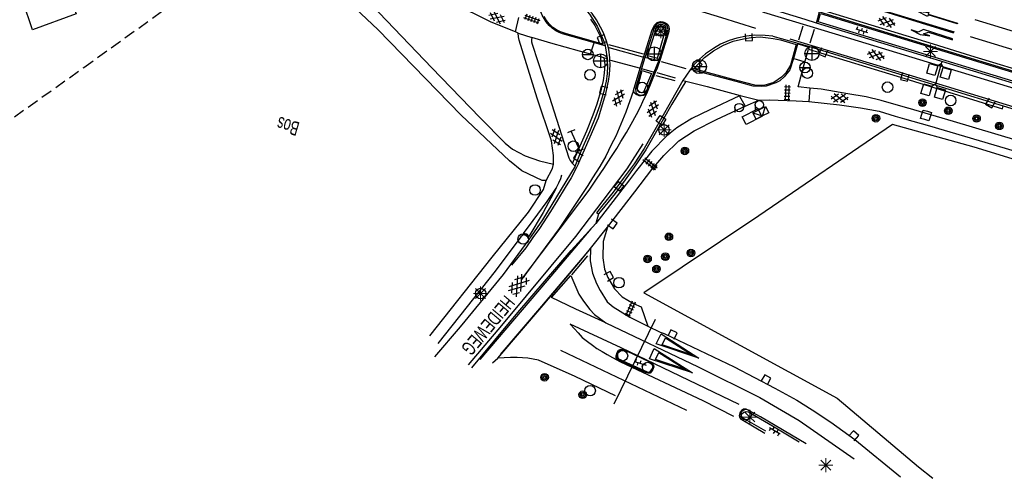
# Model space of a CAD drawing. Header units: metres. Extents: x 814 to 237605, y 2086 to 808797.
# Tile 5 of 57: x 121731 to 121906, y 399046 to 399128. Entities that reach past the tile are written whole.
import ezdxf

# ---------------------------------------------------------------- set-up
doc = ezdxf.new("R2010")
doc.units = ezdxf.units.M
doc.linetypes.add('Houtwal', pattern=[3, 2, -1])
doc.layers.get('0').update_dxf_attribs({"linetype": 'CONTINUOUS'})
for name, color, linetype in [('2602', 126, 'CONTINUOUS'), ('4401', 7, 'CONTINUOUS'), ('4406', 7, 'CONTINUOUS'), ('4411', 7, 'CONTINUOUS'), ('4413', 7, 'CONTINUOUS'), ('4503', 1, 'CONTINUOUS'), ('B-AF-FRAST-GD', 47, 'Raster'), ('B-AF-HOUT-GD', 74, 'Houtwal'), ('B-BB-BORD-GD', 8, 'CONTINUOUS'), ('B-BP-BOOM-GD', 74, 'CONTINUOUS'), ('B-BW-INFO-GD', 8, 'CONTINUOUS'), ('B-BW-SIGN-GD', 8, 'CONTINUOUS'), ('B-BW-WEGW-GD', 8, 'CONTINUOUS'), ('B-GB-BOUW-GD', 242, 'CONTINUOUS'), ('B-MK-BLOKDW-GD', 121, 'CONTINUOUS'), ('B-MK-BLOKLG-GD', 121, 'CONTINUOUS'), ('B-MK-DRIEH-GD', 121, 'CONTINUOUS'), ('B-MK-KANAL-GD', 121, 'CONTINUOUS'), ('B-MK-PIJL-GD', 121, 'CONTINUOUS'), ('B-MK-STRP-GD', 121, 'CONTINUOUS'), ('B-MK-STSTRP-GD', 121, 'CONTINUOUS'), ('B-MK-VLAK-GD', 121, 'CONTINUOUS'), ('B-OB-KAST-GD', 8, 'CONTINUOUS'), ('B-OB-OVER-GD', 8, 'CONTINUOUS'), ('B-OV-PAAL-GD', 63, 'CONTINUOUS'), ('B-TE-OND-GD', 8, 'CONTINUOUS'), ('B-VH-BNDH-GD', 13, 'CONTINUOUS'), ('B-VH-FPAD-GD', 13, 'CONTINUOUS'), ('B-VH-GOOT-GD', 13, 'CONTINUOUS'), ('B-VH-HFDR-GD', 13, 'CONTINUOUS'), ('B-VH-MATE-GD', 13, 'CONTINUOUS'), ('B-VH-OVRG-GD', 13, 'CONTINUOUS'), ('B-VH-UITV-GD', 13, 'CONTINUOUS'), ('B-VH-WEGN-GD', 13, 'CONTINUOUS'), ('B-VR-KAST-GD', 214, 'CONTINUOUS'), ('B-VR-MAIB-GD', 214, 'CONTINUOUS'), ('B-VR-TELLUS-GD', 214, 'CONTINUOUS'), ('B-WT-KOLK-GD', 213, 'CONTINUOUS'), ('L-AR-SYMB-GD', 8, 'CONTINUOUS')]:
    doc.layers.add(name, color=color, linetype=linetype)
doc.linetypes.add('Raster', pattern='A,4,-1,[1,dgnlstyle.shx,S=0.004,R=0,X=0,Y=0],-1', length=6)

# ---------------------------------------------------------------- blocks, each defined once
blk = doc.blocks.new('2503')
at = {"flags": 128}
blk.add_lwpolyline([(-0.374, -0.002), (0.001, -0.002), (0.376, -0.002)], dxfattribs=at)
blk.add_circle((0.001, -0.002), 0.375)
blk = doc.blocks.new('2501')
at = {"flags": 128}
for points in [[(0.001, 0.499), (0.001, -0.001), (0.001, -0.501)], [(-0.499, -0.001), (0.001, -0.001), (0.501, -0.001)]]:
    blk.add_lwpolyline(points, dxfattribs=at)
blk.add_circle((0.001, -0.001), 0.5)
blk = doc.blocks.new('3604')
at = {"flags": 128}
blk.add_lwpolyline([(-0.25, 0.25), (-0.25, -0.25), (0.25, -0.25), (0.25, 0.25)], dxfattribs=at)
blk = doc.blocks.new('2301')
at = {"flags": 128}
blk.add_lwpolyline([(-0.502, -0.271), (0.498, -0.271), (-0.002, 0.429), (-0.502, -0.271)], dxfattribs=at)
blk = doc.blocks.new('2401')
blk.add_circle((0.001, -0.001), 0.375)
blk = doc.blocks.new('2701')
at = {"lineweight": 0}
for q in [(-0.353, 0.351), (0.001, 0.497), (0.355, 0.351), (-0.499, -0.003), (-0.352, -0.356), (0.501, -0.003), (0.001, -0.503), (0.355, -0.356)]:
    blk.add_line((0.001, -0.003), q, dxfattribs=at)
blk = doc.blocks.new('OV2-4406', base_point=(119086.285987, 398817.713883))
at = {"layer": '4406'}
for points in [[(119086.285987, 398817.833337, 0), (119086.405441, 398817.833337, 0)], [(119086.285987, 398817.77361, 0), (119086.405441, 398817.77361, 0)], [(119086.315987, 398817.563883, 0), (119086.31585, 398817.8632, 0)], [(119086.375577, 398817.8632, 0), (119086.375987, 398817.563883, 0)], [(119086.285987, 398817.713883, 0), (119086.405441, 398817.713883, 0)], [(119086.285987, 398817.654156, 0), (119086.405441, 398817.654156, 0)], [(119086.285987, 398817.594429, 0), (119086.405441, 398817.594429, 0)]]:
    blk.add_polyline3d(points, dxfattribs=at)
blk = doc.blocks.new('3605')
at = {"flags": 128}
blk.add_lwpolyline([(-0.25, -0.25), (-0.25, 0.25), (0.25, 0.25), (0.25, -0.25)], close=True, dxfattribs=at)
blk = doc.blocks.new('GV6', base_point=(119086.285987, 398817.713883))
at = {"layer": '4411'}
for points in [[(119086.285987, 398817.682633, 0), (119086.442237, 398817.807633, 0)], [(119086.348487, 398817.620133, 0), (119086.598487, 398817.807633, 0)], [(119086.348487, 398817.807633, 0), (119086.598487, 398817.620133, 0)], [(119086.504737, 398817.807633, 0), (119086.660987, 398817.682633, 0)], [(119086.285987, 398817.745133, 0), (119086.442237, 398817.620133, 0)], [(119086.504737, 398817.620133, 0), (119086.660987, 398817.745133, 0)]]:
    blk.add_polyline3d(points, dxfattribs=at)
blk = doc.blocks.new('2901')
for radius in [0.27, 0.18, 0.09]:
    blk.add_circle((0, 0), radius)
blk = doc.blocks.new('2303')
for p, q in [((0.751, -0.001), (0.751, 0.299)), ((-0.749, -0.001), (0.751, -0.001)), ((0.751, -0.001), (0.751, -0.301))]:
    blk.add_line(p, q)
at = {"flags": 128}
blk.add_lwpolyline([(-0.749, 0.299), (-0.749, -0.001), (-0.749, -0.301)], dxfattribs=at)
blk = doc.blocks.new('GV4', base_point=(119086.285987, 398817.713883))
at = {"layer": '4401'}
for points in [[(119086.285987, 398817.745133, 0), (119086.379737, 398817.807633, 0)], [(119086.285987, 398817.651383, 0), (119086.535987, 398817.807633, 0)], [(119086.285987, 398817.807633, 0), (119086.598487, 398817.620133, 0)], [(119086.348487, 398817.620133, 0), (119086.660987, 398817.807633, 0)], [(119086.410987, 398817.807633, 0), (119086.660987, 398817.651383, 0)], [(119086.567237, 398817.807633, 0), (119086.660987, 398817.745133, 0)], [(119086.285987, 398817.713883, 0), (119086.442237, 398817.620133, 0)], [(119086.504737, 398817.620133, 0), (119086.660987, 398817.713883, 0)]]:
    blk.add_polyline3d(points, dxfattribs=at)
blk = doc.blocks.new('OV6', base_point=(119086.285987, 398817.713883))
at = {"layer": '4413'}
for points in [[(119086.285987, 398817.713883, 0), (119086.598487, 398817.713883, 0)], [(119086.317237, 398817.713883, 0), (119086.317237, 398817.745133, 0)], [(119086.379737, 398817.713883, 0), (119086.379737, 398817.682633, 0)], [(119086.442237, 398817.713883, 0), (119086.442237, 398817.745133, 0)], [(119086.504737, 398817.713883, 0), (119086.504737, 398817.682633, 0)], [(119086.567237, 398817.713883, 0), (119086.567237, 398817.745133, 0)]]:
    blk.add_polyline3d(points, dxfattribs=at)
blk = doc.blocks.new('3001')
blk.add_line((-0.3, 0), (-0.3, -0.35))
blk.add_circle((0, 0), 0.3)
blk = doc.blocks.new('2504', base_point=(119086.285987, 398817.713883))
blk.add_polyline3d([(119085.785987, 398817.463883, 0), (119085.785987, 398817.963883, 0), (119086.785987, 398817.963883, 0), (119086.785987, 398817.463883, 0), (119086.285987, 398817.463883, 0)], close=True)
blk.add_polyline3d([(119085.785987, 398817.963883, 0), (119086.285987, 398817.463883, 0), (119086.785987, 398817.963883, 0)])
blk = doc.blocks.new('1237')
at = {"flags": 128}
blk.add_lwpolyline([(7.98, 1.01), (7.97, -0.99), (0, 0)], close=True, dxfattribs=at)
blk.add_lwpolyline([(6.96, 0.71), (6.96, -0.71), (1.31, 0.01), (6.95, 0.71)], dxfattribs=at)
blk = doc.blocks.new('2602', base_point=(119086.285987, 398817.713883))
at = {"layer": '2602'}
for points in [[(119086.285987, 398817.713883, 0), (119085.785987, 398818.213883, 0), (119083.985987, 398818.213883, 0), (119083.985987, 398819.713883, 0), (119085.785987, 398819.713883, 0), (119085.785987, 398818.213883, 0)], [(119090.035987, 398817.713883, 0), (119089.535987, 398818.213883, 0), (119087.735987, 398818.213883, 0), (119087.735987, 398819.713883, 0), (119089.535987, 398819.713883, 0), (119089.535987, 398818.213883, 0)], [(119086.285987, 398817.713883, 0), (119085.785987, 398817.214122, 0), (119085.785987, 398815.713883, 0), (119083.985987, 398815.713883, 0), (119083.985987, 398817.213883, 0), (119085.785987, 398817.214122, 0)], [(119090.510987, 398817.713883, 0), (119090.035987, 398817.713883, 0), (119086.285987, 398817.713883, 0)], [(119090.035987, 398817.713883, 0), (119089.535987, 398817.213883, 0), (119089.535987, 398815.713883, 0), (119087.735987, 398815.713883, 0), (119087.735987, 398817.213883, 0), (119089.535987, 398817.213883, 0)]]:
    blk.add_polyline3d(points, dxfattribs=at)
blk = doc.blocks.new('1221')
at = {"flags": 128}
blk.add_lwpolyline([(0, 0), (0, -0.07), (5.45, -0.07), (6.2, 0.68), (7.5, 0.68), (5.7, 0.98), (4, 0.68), (5.2, 0.68), (4.45, 0.08), (0, 0.08)], close=True, dxfattribs=at)
blk = doc.blocks.new('1219')
at = {"flags": 128}
blk.add_lwpolyline([(0, 0), (0, 0.07), (5.45, 0.07), (5.45, 0.38), (7.5, 0), (5.45, -0.38), (5.45, -0.08), (0, -0.08)], close=True, dxfattribs=at)
blk = doc.blocks.new('2810')
at = {"flags": 128}
blk.add_lwpolyline([(-0.625, -0.313), (-0.625, 0.313), (0.625, 0.313), (0.625, -0.313)], close=True, dxfattribs=at)
blk = doc.blocks.new('3602')
at = {"flags": 128}
blk.add_lwpolyline([(-0.31, 0.001), (-0.31, 0.311), (0, 0.311), (0.31, 0.311), (0.31, 0.001), (0.31, -0.309), (0, -0.309), (-0.31, -0.309)], close=True, dxfattribs=at)

msp = doc.modelspace()

# ---------------------------------------------------------------- linework, layer by layer
at = {"layer": 'B-AF-FRAST-GD'}
for points in [[(121886.508849, 399108.997685), (121862.699029, 399092.762869), (121842.225578, 399079.046723), (121876.630124, 399060.279828), (121891.089466, 399048.094776), (121893.642408, 399046.02277)], [(121929.569852, 399096.210998), (121901.037481, 399104.984429), (121886.508849, 399108.997685)]]:
    msp.add_lwpolyline(points, dxfattribs=at)
at = {"layer": 'B-AF-HOUT-GD'}
msp.add_lwpolyline([(121715.597001, 399099.95566), (121742.617649, 399119.193432), (121762.74949, 399133.669537), (121769.604769, 399139.762622), (121773.69402, 399139.637452)], dxfattribs=at)
at = {"layer": 'B-BW-SIGN-GD'}
msp.add_lwpolyline([(121836.967704, 399059.299332), (121844.329995, 399074.344662)], dxfattribs=at)
at = {"layer": 'B-GB-BOUW-GD'}
msp.add_lwpolyline([(121741.257918, 399128.720862), (121733.492923, 399125.866172), (121731.718194, 399130.982113), (121739.393782, 399133.649793)], close=True, dxfattribs=at)
at = {"layer": 'B-MK-BLOKDW-GD'}
for points in [[(121836.02148, 399122.723889), (121842.02255, 399121.088859)], [(121841.438425, 399119.077948), (121836.358991, 399120.401916)], [(121845.341784, 399120.228317), (121849.694785, 399119.021696)], [(121847.879079, 399117.273417), (121844.639194, 399118.230444)], [(121813.108337, 399067.16938), (121825.075459, 399081.262153), (121832.884413, 399090.421897)], [(121832.557332, 399086.761799), (121824.012262, 399076.675576), (121816.689831, 399068.074998)]]:
    msp.add_lwpolyline(points, dxfattribs=at)
at = {"layer": 'B-MK-BLOKLG-GD'}
for points in [[(121978.473228, 399103.670519), (121943.230492, 399114.828882), (121923.33313, 399120.910258), (121908.801359, 399125.351709), (121901.179043, 399127.653566)], [(121900.292051, 399124.699038), (121922.42023, 399117.927792), (121927.978408, 399116.226983), (121958.54367, 399106.871289), (121981.287685, 399099.494842)]]:
    msp.add_lwpolyline(points, dxfattribs=at)
at = {"layer": 'B-MK-DRIEH-GD'}
for points in [[(121847.270739, 399130.726185), (121856.039327, 399128.102836), (121862.083238, 399126.198095)], [(121842.154798, 399121.561226), (121836.033028, 399123.17912)], [(121869.700419, 399123.360534), (121871.567805, 399122.812931)], [(121844.356817, 399117.742059), (121847.747949, 399116.844636)], [(121829.403874, 399082.254198), (121832.302523, 399085.659858)]]:
    msp.add_lwpolyline(points, dxfattribs=at)
at = {"layer": 'B-MK-KANAL-GD'}
for points in [[(121869.819549, 399124.110442), (121870.595899, 399126.602662)], [(121872.517404, 399125.954461), (121871.746269, 399123.505083)]]:
    msp.add_lwpolyline(points, dxfattribs=at)
at = {"layer": 'B-MK-STRP-GD'}
for points in [[(121836.201484, 399120.618364), (121836.195372, 399120.870613), (121835.994487, 399122.418503), (121835.575711, 399123.882404), (121835.046083, 399125.36275), (121834.547383, 399126.348969), (121833.833891, 399127.674665), (121833.025974, 399128.782701), (121831.683416, 399130.320657), (121830.89101, 399131.084931), (121829.428215, 399132.221885), (121828.056437, 399133.048159), (121825.838771, 399133.986187), (121822.460306, 399135.088873), (121815.051448, 399137.359065)], [(121925.426957, 399113.677394), (121900.435228, 399121.269945), (121893.76348, 399123.296839), (121870.229703, 399130.500433), (121864.750174, 399132.167128), (121864.483513, 399132.182565), (121863.926512, 399132.214811), (121863.13228, 399131.815833), (121862.763104, 399131.214198), (121862.645012, 399130.535823), (121862.696794, 399129.758727), (121862.995562, 399129.302752), (121863.505411, 399129.044402), (121876.258713, 399125.192639), (121920.511713, 399111.692625)], [(121897.387815, 399125.269753), (121878.391442, 399131.139693)], [(121878.431302, 399131.325212), (121897.45636, 399125.508916)], [(121841.577552, 399119.043495), (121843.635228, 399125.683632), (121844.129202, 399126.724106), (121844.62094, 399127.212119), (121845.23226, 399127.38311), (121845.64763, 399127.329466), (121846.120742, 399127.150652), (121846.483585, 399126.819473), (121846.689966, 399126.476747), (121846.752924, 399126.019281), (121846.64042, 399125.370708), (121845.16595, 399120.618728), (121844.590765, 399119.064909), (121844.269759, 399118.290678)], [(122077.522365, 399064.467054), (122052.805063, 399071.279865), (122030.425382, 399077.396047), (122023.444578, 399079.308777), (122000.776541, 399085.519788), (121976.949212, 399092.068848), (121955.244926, 399098.036763), (121927.756009, 399106.109094), (121919.568215, 399108.610193), (121893.969861, 399116.429639), (121868.267965, 399124.228161)], [(121830.623907, 399102.070135), (121834.180441, 399110.19015), (121835.500684, 399114.567739), (121835.957929, 399116.730407), (121836.130217, 399117.946814), (121836.22443, 399119.671467), (121836.201484, 399120.618364)], [(121840.377834, 399115.087417), (121841.577552, 399119.043495)], [(121844.269759, 399118.290678), (121842.697945, 399114.500311)], [(121842.045647, 399105.575633), (121839.241248, 399101.139185), (121836.253193, 399097.240668)], [(121830.623907, 399102.070135), (121830.179852, 399101.23716), (121829.297703, 399099.530232), (121828.219977, 399097.779345), (121826.893401, 399095.540446), (121825.633508, 399093.527672), (121823.685554, 399090.490442), (121822.484893, 399088.916135), (121821.230587, 399087.041941), (121818.718997, 399083.995771)], [(121826.640081, 399097.673175), (121827.14076, 399098.661867), (121827.446607, 399099.413258), (121827.673849, 399100.040597)], [(121836.253193, 399097.240668), (121830.050957, 399089.099791), (121816.942778, 399073.205095), (121810.981941, 399066.235077)], [(121835.462314, 399073.706519), (121851.891962, 399065.855098), (121862.863314, 399060.428095), (121869.882506, 399056.347412), (121879.656923, 399049.483937)], [(121859.229293, 399059.15479), (121838.224617, 399069.22872)], [(121849.916813, 399058.072594), (121827.450332, 399068.755609)], [(121838.065174, 399066.786048), (121852.713388, 399059.868184), (121858.213034, 399057.067883)]]:
    msp.add_lwpolyline(points, dxfattribs=at)
at = {"layer": 'B-MK-STSTRP-GD'}
for points in [[(121832.736891, 399121.602949), (121833.391425, 399123.584059)], [(121870.751244, 399120.173556), (121869.004083, 399120.708135)]]:
    msp.add_lwpolyline(points, dxfattribs=at)
at = {"layer": 'B-MK-VLAK-GD'}
for points in [[(121840.377834, 399115.087417), (121839.051259, 399111.207527), (121837.251571, 399106.942442), (121836.451647, 399105.38115), (121835.469793, 399103.400833), (121834.383304, 399101.561602), (121833.116574, 399099.50372), (121832.26825, 399098.16454), (121827.163857, 399090.525833), (121820.540664, 399081.509512), (121832.487297, 399097.344604), (121833.934588, 399099.49226), (121835.121815, 399101.212509), (121836.374474, 399103.117497), (121837.406562, 399104.757504), (121838.168031, 399105.997043), (121839.128622, 399107.606694), (121839.957868, 399109.056453), (121840.924858, 399110.810808), (121841.634088, 399112.191552), (121842.081037, 399113.127541), (121842.697945, 399114.500311), (121842.169327, 399114.191484), (121841.742036, 399114.097607), (121841.381055, 399114.113253), (121840.89267, 399114.335281), (121840.587941, 399114.620265)], [(121820.829001, 399089.604568), (121822.554183, 399091.924679), (121825.034854, 399095.284518), (121826.640081, 399097.673175), (121824.327049, 399093.325761), (121821.760696, 399089.070362), (121821.568471, 399089.421657), (121821.435851, 399089.470458)], [(121825.829831, 399078.207788), (121829.276097, 399082.109657), (121830.701393, 399078.797129), (121831.498232, 399077.554372), (121832.62476, 399076.067236), (121833.485302, 399075.212282), (121835.462314, 399073.706519), (121830.166814, 399076.150682)]]:
    msp.add_lwpolyline(points, close=True, dxfattribs=at)
for points in [[(121859.275276, 399114.058382), (121860.2, 399112.403)], [(121838.224617, 399069.22872), (121829.103988, 399073.496786), (121829.900828, 399072.630656), (121830.573988, 399071.941104), (121831.273597, 399071.103659), (121832.214606, 399070.370149), (121833.077383, 399069.729772), (121833.853361, 399069.150489), (121834.84168, 399068.578285), (121835.710791, 399068.076488), (121836.643976, 399067.555693), (121838.065174, 399066.786048)]]:
    msp.add_lwpolyline(points, dxfattribs=at)
at = {"layer": 'B-VH-BNDH-GD'}
for points in [[(121873.238558, 399127.318405), (121873.658245, 399128.783498), (121912.867886, 399116.792855), (121933.980596, 399110.333574), (121949.211073, 399105.615494), (121951.569927, 399105.046269), (121956.968245, 399103.862744), (121980.307465, 399098.474521), (121982.296874, 399097.87628), (121992.390168, 399094.388959), (122001.515278, 399091.305421), (122001.93426, 399091.077585), (122002.108493, 399090.729171), (122002.113069, 399090.459435), (122002.004936, 399090.143158), (122001.694132, 399089.982041), (122001.334255, 399089.895966), (121991.925954, 399092.442878), (121985.270021, 399094.314825), (121955.612612, 399102.485505), (121948.098621, 399104.50819), (121925.983269, 399111.203458), (121889.799771, 399122.274619)], [(121842.88421, 399121.280712), (121844.692466, 399120.816168), (121846.190032, 399126.285267), (121846.046236, 399126.589623), (121845.628259, 399126.74236), (121845.031467, 399126.806062), (121844.783363, 399126.683128), (121844.507691, 399126.375419)], [(121851.149884, 399118.933034), (121853.044939, 399120.981198), (121854.623717, 399122.140509), (121856.437188, 399123.175394), (121858.136293, 399123.861593), (121859.94902, 399124.27659), (121861.350846, 399124.500853), (121862.926272, 399124.611494), (121864.335549, 399124.472541), (121865.256726, 399124.344117), (121866.557698, 399124.096349), (121869.323957, 399123.24643), (121868.333903, 399119.569313), (121867.531475, 399118.243483), (121866.708559, 399117.422056), (121865.361121, 399116.50489), (121863.562551, 399115.982976), (121861.958814, 399116.055247), (121857.907933, 399117.070389)], [(121841.930908, 399118.609306), (121843.601328, 399118.111235), (121842.206207, 399114.805412), (121841.750976, 399114.637402), (121841.452208, 399114.726809), (121841.240984, 399114.870232), (121841.110226, 399115.141061), (121841.135558, 399115.558666)], [(121840.081301, 399068.22699), (121838.858288, 399068.787646), (121838.529345, 399068.884876), (121838.40045, 399068.912071), (121838.144895, 399068.829742), (121837.880027, 399068.644967), (121837.685567, 399068.449762), (121837.570828, 399068.16813), (121837.534693, 399067.831737), (121837.583494, 399067.533341), (121837.731388, 399067.321372), (121837.932926, 399067.219671), (121838.508111, 399066.923883), (121842.813057, 399064.969969), (121843.174782, 399064.947617), (121843.425494, 399065.083962), (121843.611759, 399065.323499), (121843.758163, 399065.606621), (121843.885195, 399066.000384), (121843.795788, 399066.268605), (121843.667266, 399066.474986), (121843.428847, 399066.629585)]]:
    msp.add_lwpolyline(points, close=True, dxfattribs=at)
for points in [[(121832.759773, 399127.747651), (121833.515288, 399126.624709), (121834.159029, 399125.318598), (121834.558182, 399124.518353), (121834.959928, 399123.331883), (121828.31915, 399125.216557), (121827.427589, 399125.53889), (121826.706709, 399125.899671), (121826.068244, 399126.280548), (121825.409198, 399126.935086), (121824.920709, 399127.53893), (121824.50068, 399128.268938)], [(121863.919806, 399054.414359), (121859.813046, 399056.794074), (121859.63237, 399057.167721), (121859.697562, 399057.504859), (121860.014957, 399057.806235), (121860.466835, 399057.942208), (121860.853147, 399057.884094), (121865.141702, 399055.365798), (121869.870585, 399052.533087)]]:
    msp.add_lwpolyline(points, dxfattribs=at)
at = {"layer": 'B-VH-FPAD-GD'}
for points in [[(121819.890289, 399125.288517), (121819.420814, 399125.526296), (121815.090191, 399127.228883), (121812.239599, 399128.642258), (121804.360983, 399132.468504), (121793.213797, 399137.861606)], [(121835.355079, 399123.033886), (121827.755616, 399125.159404), (121827.173902, 399125.382715), (121826.59397, 399125.684708), (121825.905843, 399126.155679), (121825.405662, 399126.628106), (121824.875064, 399127.289888), (121824.503977, 399127.882654), (121824.136823, 399128.488654), (121823.919165, 399129.06462), (121823.792171, 399129.606437), (121823.642644, 399130.169354), (121823.636712, 399130.682388), (121823.636864, 399131.143208), (121823.735896, 399131.718656), (121824.440107, 399133.909516)], [(121872.986402, 399127.093357), (121873.496654, 399129.09456)], [(121804.144543, 399071.3689), (121815.241066, 399085.390892), (121821.74058, 399093.409952), (121824.376967, 399097.441834), (121824.85455, 399099.023592), (121825.992998, 399101.204377), (121826.149088, 399101.958749), (121826.157656, 399103.518528), (121825.783265, 399106.109467), (121823.267576, 399113.708687), (121820.05502, 399124.029115), (121819.910456, 399124.640409), (121819.890289, 399125.288517)], [(121822.33741, 399124.500936), (121822.257108, 399124.119886), (121822.23819, 399123.739425), (121822.352231, 399123.351571), (121825.394717, 399114.062962), (121828.89947, 399103.089374), (121829.138261, 399102.599498), (121829.535272, 399102.094387)], [(121835.188057, 399120.900487), (121830.809426, 399122.060415), (121825.71005, 399123.507894), (121822.33741, 399124.500936)], [(121869.623545, 399123.519482), (121868.846875, 399120.74427), (121868.205008, 399118.757945), (121867.231962, 399117.538658), (121866.451886, 399116.809618), (121865.750414, 399116.418463), (121863.99096, 399115.825769), (121863.247392, 399115.772498), (121861.665261, 399115.860042), (121858.655226, 399116.660234), (121850.51489, 399118.80851)], [(122070.778472, 399057.243717), (122062.821973, 399059.644655), (122048.212526, 399064.053175), (122023.947102, 399071.290296), (122021.272886, 399072.087298), (121999.074084, 399078.703251), (121972.523195, 399086.817679), (121963.897742, 399089.436987), (121949.899507, 399093.687859), (121923.98676, 399101.591807), (121897.362483, 399109.554243), (121889.296111, 399111.907136), (121889.211005, 399111.931738), (121884.468508, 399113.30263), (121881.785181, 399113.943753), (121878.515866, 399114.4869), (121873.808217, 399115.295288), (121871.743661, 399115.502787), (121869.679478, 399115.710285), (121870.623094, 399119.304073), (121871.558515, 399122.463912)], [(121844.888043, 399120.335233), (121842.421156, 399120.971513)], [(121841.817287, 399118.973267), (121844.095674, 399118.341458)], [(121849.724866, 399116.72673), (121853.491229, 399115.806025), (121859.354091, 399114.184034), (121859.2362, 399114.128334)], [(121859.2362, 399114.128334), (121853.954655, 399111.632955), (121850.759101, 399110.104096), (121848.135751, 399108.43144), (121846.350592, 399107.010987), (121843.68403, 399104.265076), (121842.560482, 399102.837172), (121840.937, 399100.825888), (121839.711087, 399099.187177), (121837.316019, 399096.06038), (121833.713977, 399091.397127)], [(121859.586036, 399111.991211), (121860.260853, 399112.294064), (121862.673324, 399113.376763), (121864.558321, 399113.390174), (121869.313282, 399113.214341), (121871.616629, 399113.092896), (121877.037299, 399112.528887), (121880.815116, 399111.992445), (121884.088156, 399111.376282), (121886.967805, 399110.535112), (121888.634491, 399110.048254), (121893.040773, 399108.761129), (121916.977254, 399101.71884), (121945.628834, 399092.979681), (121963.306806, 399087.506386), (121970.644903, 399085.23443), (121998.866213, 399076.83092), (122020.700367, 399070.183517), (122023.328704, 399069.38332), (122029.903332, 399067.418106), (122047.670123, 399062.107456), (122052.132299, 399060.77375), (122070.416373, 399055.308801)], [(121815.307376, 399066.582274), (121816.249129, 399067.407799), (121824.305442, 399076.839861), (121830.98526, 399084.741574), (121832.767811, 399086.953652), (121835.796472, 399090.760153), (121840.656859, 399097.006348), (121843.65311, 399100.988683), (121845.791054, 399103.476432), (121848.490399, 399106.12176), (121851.217684, 399107.891646), (121855.141532, 399109.886166), (121859.586036, 399111.991211)], [(121821.800557, 399088.560742), (121821.602371, 399088.985798), (121821.267095, 399089.283076), (121820.896801, 399089.363542), (121820.730653, 399089.314368), (121820.324969, 399089.033109), (121815.803584, 399082.888242), (121805.591074, 399070.015129)]]:
    msp.add_lwpolyline(points, dxfattribs=at)
at = {"layer": 'B-VH-GOOT-GD'}
for points in [[(121871.695671, 399122.927221), (121896.522802, 399115.297896), (121906.187323, 399112.357896)], [(121830.014006, 399101.627292), (121831.19971, 399104.573236), (121832.608588, 399107.775747), (121833.753386, 399110.578991), (121834.445166, 399112.533673), (121835.244541, 399115.176474), (121835.575609, 399116.732916), (121835.780142, 399118.050007), (121835.855193, 399119.537141), (121835.71422, 399120.761103)], [(121849.151093, 399116.866809), (121846.897203, 399112.859217), (121843.928429, 399107.631115), (121842.269534, 399104.749035), (121840.508821, 399102.041513), (121838.568483, 399099.416964), (121836.806363, 399096.98281), (121834.963444, 399094.72529), (121833.817426, 399093.299931), (121834.181458, 399093.114333)]]:
    msp.add_lwpolyline(points, dxfattribs=at)
at = {"layer": 'B-VH-HFDR-GD'}
for points in [[(121981.731465, 399098.337086), (122002.141115, 399091.288027), (122002.417904, 399090.696823), (122002.356994, 399090.333643), (122002.328497, 399090.163734), (122002.027866, 399089.851183), (122001.419899, 399089.658585), (122000.347761, 399089.956608), (121973.831144, 399097.109538), (121949.181943, 399103.902172), (121940.124717, 399106.578109), (121920.747001, 399112.461314), (121915.274051, 399114.122939), (121872.986402, 399127.093357), (121870.946485, 399127.719038), (121863.769928, 399129.920224), (121863.380096, 399130.224428), (121863.186804, 399130.587924), (121863.113239, 399130.958207), (121863.214354, 399131.314237), (121863.430521, 399131.645487), (121863.668678, 399131.82895), (121863.991374, 399131.916659), (121864.397324, 399131.90429)], [(121865.214839, 399124.74129), (121869.623545, 399123.519482), (121871.695671, 399122.927221), (121871.558515, 399122.463912), (121888.661322, 399117.234674), (121906.024155, 399111.814749), (121906.187323, 399112.357896)], [(121906.187323, 399112.357896), (121919.467421, 399108.280897), (121928.520811, 399105.5015), (121951.910791, 399098.585498), (121978.786525, 399091.121507), (122001.700413, 399084.860411), (122023.335254, 399078.945244), (122026.279134, 399078.14036), (122050.03233, 399071.539891), (122064.886451, 399067.439303), (122076.556024, 399064.217832)]]:
    msp.add_lwpolyline(points, dxfattribs=at)
at = {"layer": 'B-VH-MATE-GD'}
for points in [[(121819.420814, 399125.526296), (121820.021002, 399128.074766)], [(121819.890289, 399125.288517), (121822.33741, 399124.500936)], [(121871.743661, 399115.502787), (121871.616629, 399113.092896)], [(121859.354091, 399114.184034), (121862.673324, 399113.376763)]]:
    msp.add_lwpolyline(points, dxfattribs=at)
at = {"layer": 'B-VH-OVRG-GD'}
for points in [[(121824.85455, 399099.023592), (121824.160901, 399099.061218), (121820.529488, 399100.745049), (121818.34833, 399102.536541), (121809.71497, 399110.668477), (121794.933391, 399125.911993), (121787.984979, 399132.528481), (121784.300667, 399134.962585)], [(121787.412029, 399135.66443), (121788.852972, 399134.682444), (121795.133439, 399128.914577), (121804.489878, 399119.125259), (121813.062516, 399110.258695), (121817.584273, 399105.718684), (121818.876576, 399104.608175), (121821.148258, 399103.437689), (121823.669535, 399102.524993), (121826.149088, 399101.958749)], [(121835.796472, 399090.760153), (121835.02422, 399088.172194), (121834.921029, 399085.256037), (121835.22017, 399083.265242), (121835.848626, 399081.786302), (121837.024701, 399079.755646), (121838.381451, 399078.329605), (121840.393481, 399077.147198)], [(121832.767811, 399086.953652), (121832.706717, 399084.746045), (121833.105695, 399082.530615), (121833.832872, 399080.689204), (121834.468034, 399079.485935), (121835.723829, 399077.475023), (121836.767283, 399076.539975), (121839.738575, 399074.735817), (121842.946422, 399073.141765), (121845.152912, 399072.045412), (121845.84209, 399071.793955), (121858.305794, 399065.877449), (121865.57309, 399062.086966), (121869.461176, 399059.943434), (121872.20895, 399058.194783), (121875.489068, 399056.045663), (121879.772034, 399052.933183), (121887.886462, 399046.269756)], [(121840.393481, 399077.147198), (121841.734213, 399076.549661), (121842.946422, 399073.141765)], [(121837.17781, 399060.726118), (121830.02786, 399064.137366), (121823.519778, 399067.079601), (121821.627331, 399067.394388), (121819.718492, 399067.506891), (121818.492871, 399067.525518), (121816.249129, 399067.407799)], [(121871.132341, 399052.1505), (121863.015306, 399056.983691), (121860.443366, 399058.352363), (121859.991488, 399058.334482), (121859.586176, 399058.099416), (121859.292996, 399057.672497), (121859.22296, 399057.214659), (121859.322798, 399056.820151), (121859.487456, 399056.578007), (121859.654722, 399056.48711), (121863.792774, 399054.04332)]]:
    msp.add_lwpolyline(points, dxfattribs=at)
at = {"layer": 'B-VH-UITV-GD'}
msp.add_lwpolyline([(121864.397324, 399131.90429), (121871.546306, 399129.696797), (121873.496654, 399129.09456), (121888.570052, 399124.44013), (121916.381207, 399115.953174), (121939.522711, 399108.930629), (121950.766382, 399105.517518), (121952.506092, 399105.08613), (121955.716547, 399104.393598), (121975.722369, 399099.844285), (121980.82966, 399098.597931), (121981.012923, 399098.544922), (121981.731465, 399098.337086)], dxfattribs=at)
at = {"layer": 'B-VH-WEGN-GD'}
for points in [[(121824.440107, 399133.909516), (121826.072641, 399133.329806), (121827.344646, 399132.800503), (121828.661566, 399132.102475), (121829.980549, 399131.286096), (121831.376043, 399130.036262), (121832.551372, 399128.639278), (121833.923024, 399126.501706), (121835.227248, 399123.534885), (121835.355079, 399123.033886), (121835.71422, 399120.761103)], [(121844.095674, 399118.341458), (121844.888043, 399120.335233), (121845.934477, 399123.681661), (121846.553621, 399125.960421), (121846.418393, 399126.607132), (121845.982534, 399126.955819), (121845.440876, 399127.12383), (121845.042643, 399127.139848), (121844.574001, 399126.968112), (121844.067362, 399126.190644), (121842.421156, 399120.971513), (121841.817287, 399118.973267)], [(121865.214839, 399124.74129), (121863.836709, 399124.840165), (121861.905393, 399124.90239), (121860.501102, 399124.728754), (121858.785576, 399124.409995), (121857.441825, 399123.968546), (121855.900022, 399123.311773), (121854.604507, 399122.581002), (121853.209572, 399121.613938), (121852.144562, 399120.675303), (121851.12031, 399119.631694), (121850.51489, 399118.80851), (121850.462682, 399118.737523), (121849.151093, 399116.866809), (121849.724866, 399116.72673)], [(121829.535272, 399102.094387), (121830.673547, 399104.71262), (121832.082425, 399107.915131), (121833.227223, 399110.718375), (121833.919003, 399112.673057), (121834.718378, 399115.315858), (121835.049446, 399116.8723), (121835.25398, 399118.189391), (121835.32903, 399119.676525), (121835.188057, 399120.900487)], [(121835.188057, 399120.900487), (121835.71422, 399120.761103)], [(121841.817287, 399118.973267), (121840.763402, 399115.411889), (121840.802517, 399114.718985), (121841.226083, 399114.348692), (121841.70441, 399114.264127), (121842.24644, 399114.365455), (121842.677829, 399114.801687), (121844.095674, 399118.341458)], [(121849.724866, 399116.72673), (121847.241945, 399112.656259), (121844.275685, 399107.432584), (121842.610788, 399104.540077), (121840.837605, 399101.813378), (121838.891319, 399099.180784), (121837.123566, 399096.73885), (121835.274247, 399094.473489), (121834.181458, 399093.114333), (121833.713977, 399091.397127)], [(121829.535272, 399102.094387), (121830.014006, 399101.627292), (121824.235034, 399092.039046), (121821.800557, 399088.560742), (121817.237076, 399082.339507), (121809.546214, 399072.967049), (121804.993537, 399067.676392)], [(121811.638337, 399065.687087), (121819.830623, 399075.528559), (121829.330486, 399086.599749), (121833.713977, 399091.397127)]]:
    msp.add_lwpolyline(points, dxfattribs=at)
msp.add_lwpolyline([(121838.898894, 399068.842408), (121843.548056, 399066.629213), (121843.874392, 399066.308838), (121843.999934, 399065.878939), (121843.791318, 399065.267247), (121843.391594, 399064.768058), (121842.984793, 399064.719629), (121842.303064, 399064.976674), (121837.638628, 399067.138088), (121837.33837, 399067.451012), (121837.316018, 399067.850363), (121837.46503, 399068.451625), (121837.74927, 399068.844643), (121838.186991, 399068.996262)], close=True, dxfattribs=at)

# ---------------------------------------------------------------- block references
at = {"layer": 'B-BB-BORD-GD', "xscale": 2.5, "yscale": 2.5, "zscale": 2.5}
for p in [(121845.256847, 399125.676927), (121832.658288, 399117.869836), (121871.331272, 399118.18127), (121841.951397, 399115.6138), (121885.601369, 399115.67266), (121896.836099, 399113.295552), (121845.83315, 399108.064872), (121829.689231, 399105.153558), (121822.874558, 399097.354662), (121820.780572, 399088.631895), (121837.808129, 399080.856842), (121813.192901, 399078.921926), (121838.430253, 399067.841422), (121842.921463, 399065.741476), (121832.68213, 399061.624658), (121860.422131, 399057.383787)]:
    msp.add_blockref('2401', p, dxfattribs=at)
at = {"layer": 'B-BP-BOOM-GD', "xscale": 2.5, "yscale": 2.5, "zscale": 2.5}
for p in [(121891.818878, 399112.893966), (121896.396887, 399111.458984), (121883.530852, 399110.129055), (121901.429009, 399110.08994), (121905.488458, 399108.779755), (121849.533853, 399104.322073), (121846.686986, 399089.023051), (121850.627971, 399086.135951), (121842.89315, 399085.079831), (121846.080136, 399085.487005), (121844.490182, 399083.286103), (121824.587074, 399064.009961), (121831.373063, 399060.907912)]:
    msp.add_blockref('2901', p, dxfattribs=at)
at = {"layer": 'B-BW-INFO-GD', "xscale": 2.5, "yscale": 2.5, "zscale": 2.5, "rotation": 113.375164}
msp.add_blockref('2303', (121830.080759, 399106.119525), dxfattribs=at)
at = {"layer": 'B-BW-WEGW-GD', "xscale": 2.5, "yscale": 2.5, "zscale": 2.5}
msp.add_blockref('2301', (121845.256847, 399125.676927), dxfattribs=at)
at = {"layer": 'B-MK-DRIEH-GD'}
for p, rotation in [((121852.051777, 399067.389545), 154.119722), ((121850.882035, 399064.819094), 154.653829)]:
    msp.add_blockref('1237', p, dxfattribs=dict(at, rotation=rotation))
at = {"layer": 'B-MK-PIJL-GD'}
for name, p, rotation in [('1219', (121898.03229, 399126.99866), 162.932592), ('1221', (121897.153121, 399124.201712), 162.121302)]:
    msp.add_blockref(name, p, dxfattribs=dict(at, rotation=rotation))
at = {"layer": 'B-OB-KAST-GD', "xscale": 2.5, "yscale": 2.5, "zscale": 2.5, "rotation": 27.006606}
msp.add_blockref('2810', (121861.492057, 399110.418007), dxfattribs=at)
at = {"layer": 'B-OB-OVER-GD', "xscale": 2.5, "yscale": 2.5, "zscale": 2.5}
for p in [(121862.789, 399112.522), (121859.207, 399112.031)]:
    msp.add_blockref('3001', p, dxfattribs=at)
at = {"layer": 'B-OV-PAAL-GD', "xscale": 2.5, "yscale": 2.5, "zscale": 2.5}
for p in [(121845.256847, 399125.676927), (121893.256095, 399122.029868), (121845.83315, 399108.064872), (121813.192901, 399078.921926), (121861.110938, 399056.948674), (121874.606919, 399048.382741)]:
    msp.add_blockref('2701', p, dxfattribs=at)
at = {"layer": 'B-VR-KAST-GD', "xscale": 2.5, "yscale": 2.5, "zscale": 2.5, "rotation": 27.006606}
msp.add_blockref('2504', (121863.055167, 399111.102846), dxfattribs=at)
at = {"layer": 'B-VR-MAIB-GD', "xscale": 2.5, "yscale": 2.5, "zscale": 2.5}
for name, p in [('2503', (121832.275328, 399121.508327)), ('2501', (121844.065127, 399121.591028)), ('2501', (121872.148973, 399121.672985)), ('2501', (121834.539932, 399120.35684)), ('2501', (121852.122185, 399119.33015)), ('2503', (121870.903236, 399119.17704))]:
    msp.add_blockref(name, p, dxfattribs=at)
at = {"layer": 'B-VR-TELLUS-GD', "rotation": 74.011056}
msp.add_blockref('2602', (121894.108, 399116.212), dxfattribs=at)
at = {"layer": 'B-WT-KOLK-GD', "xscale": 2.5, "yscale": 2.5, "zscale": 2.5}
for name, p, rotation in [('3604', (121834.772018, 399124.167067), 292.610014), ('3604', (121860.901949, 399124.572006), 3.501793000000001), ('3604', (121874.182981, 399121.867818), 337.036894), ('3604', (121851.707932, 399119.692993), 47.55116899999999), ('3604', (121888.694105, 399117.495072), 345.151068), ('3604', (121835.099843, 399115.075123), 255.394389), ('3604', (121903.913033, 399112.838831), 328.963033), ('3602', (121892.458138, 399110.628989), 162.84078), ('3605', (121845.295963, 399109.775153), 56.641461), ('3604', (121830.57287, 399103.242111), 239.116771), ('3605', (121837.826011, 399098.021117), 50.92684699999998), ('3604', (121836.648819, 399091.305908), 55.179319), ('3604', (121835.983109, 399082.000133), 119.353102), ('3604', (121847.312835, 399071.612161), 154.771608), ('3604', (121863.980901, 399063.60316), 150.684109), ('3604', (121879.620042, 399053.608951), 138.201597)]:
    msp.add_blockref(name, p, dxfattribs=dict(at, rotation=rotation))
at = {"layer": 'L-AR-SYMB-GD'}
for name, p, xscale, yscale, zscale, rotation in [('GV6', (121814.788815, 399128.714901), 8, 8, 8, 333.960365), ('OV2-4406', (121822.499049, 399128.255945), 8.5, 9.5, 8.5, 249.693811), ('GV6', (121884.021845, 399127.691936), 8, 8, 8, 344.057831), ('OV6', (121879.935947, 399126.028967), 6.999999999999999, 16, 6.999999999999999, 343.26564), ('GV6', (121882.12083, 399121.80486), 8, 8, 8, 344.064796), ('GV6', (121838.331905, 399115.161177), 8, 8, 8, 246.809484), ('OV2-4406', (121867.243138, 399114.656028), 8.5, 9.5, 8.5, 357.619137), ('GV6', (121844.271135, 399113.244143), 8, 8, 8, 252.61733), ('GV6', (121875.560966, 399113.845032), 8, 8, 8, 355.99423), ('GV6', (121826.175165, 399108.193394), 8, 8, 8, 289.043016), ('OV2-4406', (121843.659815, 399102.406901), 8.5, 9.5, 8.5, 231.054197), ('GV4', (121821.017128, 399081.915942), 10, 11.5, 10, 231.379984), ('OV2-4406', (121839.408514, 399076.43604), 8.5, 9.5, 8.5, 334.389791), ('OV6', (121840.561864, 399066.849005), 7.000000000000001, 16, 7.000000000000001, 341.875559), ('OV6', (121866.469023, 399053.871956), 7, 16, 7, 148.920964)]:
    msp.add_blockref(name, p, dxfattribs=dict(at, xscale=xscale, yscale=yscale, zscale=zscale, rotation=rotation))

# ---------------------------------------------------------------- texts
at = {"layer": '4503', "width": 0.68}
msp.add_text('HEIDEWEG', height=2.5, rotation=230.03263, dxfattribs=at).set_placement((121817.540687, 399078.769934))
at = {"layer": 'B-TE-OND-GD', "width": 0.68}
msp.add_text('Bos', height=2.5, rotation=163.442916, dxfattribs=at).set_placement((121781.141621, 399109.344882))

doc.saveas('drawing.dxf')
